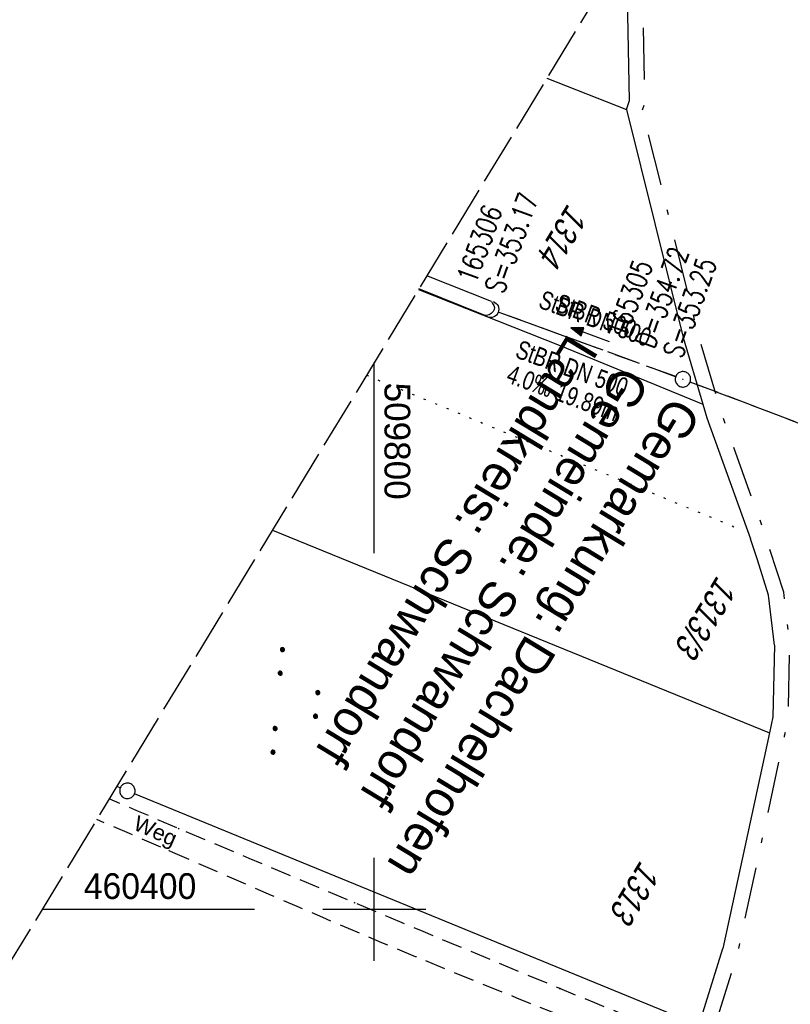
# Model space of a CAD drawing. Extents: x 509601 to 510326, y 459976 to 460916.
# Tile 26 of 39: x 509766 to 509840, y 460391 to 460486. Entities that reach past the tile are written whole.
import ezdxf

# ---------------------------------------------------------------- set-up
doc = ezdxf.new("R2010")
doc.units = 0
doc.header["$LTSCALE"] = 10
doc.header["$MEASUREMENT"] = 0
for name, pattern in [('LT00', [0]), ('LT08', [0.42, 0.2, -0.1, 0.02, -0.1]), ('LT11', [0.3, 0.2, -0.1]), ('LT12', [0.4, 0.3, -0.1]), ('LT14', [0.6, 0.5, -0.1]), ('PUNKTX2_STR', [0.6, 0.1, -0.5]), ('STRICHLINIE2', [0.375, 0.25, -0.125])]:
    doc.linetypes.add(name, pattern=pattern)
doc.layers.get('0').update_dxf_attribs({"linetype": 'LT00'})
for name, color, linetype in [('--EK_Halt-Pfeil', 4, 'LT00'), ('--EK_Haltung', 7, 'STRICHLINIE2'), ('--EK_Haltung-Text', 140, 'LT00'), ('--EK_Schacht-Text', 5, 'LT00'), ('--EL_Halt-Pfeil', 4, 'LT00'), ('--EL_Haltung', 182, 'STRICHLINIE2'), ('--EL_Haltung-Text', 182, 'LT00'), ('DFK_FLUR_NR', 250, 'LT00'), ('DFK_GZPKT', 250, 'LT00'), ('DFK_KATASTER', 250, 'LT00'), ('DFK_NUTZUNG', 250, 'LT00'), ('DFK_NUTZUNGSGRENZE', 70, 'PUNKTX2_STR'), ('DL', 182, 'LT12'), ('DL_PFEIL', 201, 'LT00'), ('DL_TEXT', 182, 'LT00'), ('FELDWEG_TEXT', 250, 'Continuous'), ('GEMEINDEGRENZE', 3, 'LT08'), ('GRENZNAME_B', 250, 'Continuous'), ('V109_FELDWEG', 250, 'LT11'), ('V109_GRABEN', 250, 'LT00'), ('V109_KA_PRUF', 182, 'LT00'), ('V109_RASTER', 250, 'LT00'), ('V109_UK_DURCH', 182, 'LT00')]:
    doc.layers.add(name, color=color, linetype=linetype)
doc.layers.add('-BLATT_109-RAND', color=7, linetype='LT14', plot=False)
doc.styles.add('Beschrift', font='ARIAL.TTF')
doc.styles.add('Haltungsbeschriftung', font='ARIAL.TTF', dxfattribs={"width": 0.75})
doc.styles.add('schachtbeschriftung', font='romans.shx', dxfattribs={"width": 0.75, "height": 2})
doc.styles.get("Standard").update_dxf_attribs({"font": 'ARIAL.TTF'})
doc.styles.add('UNIR-H', font='unir_h.shx', dxfattribs={"width": 0.8})

# ---------------------------------------------------------------- blocks, each defined once
blk = doc.blocks.new('SYMB7010')
at = {"color": 0, "linetype": 'ByBlock'}
for points in [[(-0.031408, 0.499213), (-0.093728, 0.49134), (-0.15457, 0.475719), (-0.212975, 0.452595), (-0.268021, 0.422333), (-0.31884, 0.385411), (-0.36463, 0.342411), (-0.40467, 0.29401), (-0.438329, 0.240973), (-0.465074, 0.184136), (-0.484486, 0.124395), (-0.496256, 0.062692), (-0.5002, 0)], [(-0.5002, 0), (-0.496256, -0.062692), (-0.484486, -0.124395), (-0.465075, -0.184136), (-0.438329, -0.240973), (-0.404671, -0.29401), (-0.36463, -0.342411), (-0.31884, -0.385411), (-0.268021, -0.422333), (-0.212975, -0.452595), (-0.154571, -0.475719), (-0.093728, -0.49134), (-0.031408, -0.499213), (0.031408, -0.499213)], [(0.5002, 0), (0.496256, 0.062692), (0.484485, 0.124395), (0.465074, 0.184136), (0.438329, 0.240973), (0.40467, 0.29401), (0.36463, 0.342411), (0.31884, 0.385411), (0.268021, 0.422333), (0.212975, 0.452595), (0.15457, 0.475719), (0.093728, 0.49134), (0.031408, 0.499213), (-0.031408, 0.499213)], [(0.031408, -0.499213), (0.093728, -0.491341), (0.15457, -0.475719), (0.212975, -0.452595), (0.268021, -0.422333), (0.31884, -0.385411), (0.36463, -0.342411), (0.404671, -0.294011), (0.438329, -0.240974), (0.465075, -0.184136), (0.484486, -0.124395), (0.496256, -0.062692), (0.500201, 0)]]:
    blk.add_lwpolyline(points, dxfattribs=at)
blk = doc.blocks.new('SYMB7111')
at = {"color": 0, "linetype": 'ByBlock'}
for p, q in [((-0.13, 0.202919), (-0.13, 0.177081)), ((-0.125, 0.172895), (-0.125, 0.207105)), ((-0.12, 0.209164), (-0.12, 0.170836)), ((-0.115, 0.170204), (-0.115, 0.209796)), ((-0.11, 0.209164), (-0.11, 0.170836)), ((-0.105, 0.172895), (-0.105, 0.207105)), ((-0.1, 0.202919), (-0.1, 0.177081)), ((0.1, 0.202919), (0.1, 0.177081)), ((0.105, 0.172895), (0.105, 0.207105)), ((0.11, 0.209164), (0.11, 0.170836)), ((0.115, 0.170204), (0.115, 0.209796)), ((0.12, 0.209164), (0.12, 0.170836)), ((0.125, 0.172895), (0.125, 0.207105)), ((0.13, 0.202919), (0.13, 0.177081)), ((-0.095, 0.189874), (-0.095, 0.190146)), ((0.135, 0.189874), (0.135, 0.190146)), ((-0.515, -0.177081), (-0.515, -0.202919)), ((-0.51, -0.207105), (-0.51, -0.172895)), ((-0.505, -0.170836), (-0.505, -0.209164)), ((-0.5, -0.209796), (-0.5, -0.170204)), ((-0.495, -0.170836), (-0.495, -0.209164)), ((-0.49, -0.207105), (-0.49, -0.172895)), ((-0.485, -0.177081), (-0.485, -0.202919)), ((-0.48, -0.190126), (-0.48, -0.189854)), ((-0.285, -0.177081), (-0.285, -0.202919)), ((-0.28, -0.207105), (-0.28, -0.172895)), ((-0.275, -0.170836), (-0.275, -0.209164)), ((-0.27, -0.209796), (-0.27, -0.170204)), ((-0.265, -0.170836), (-0.265, -0.209164)), ((-0.26, -0.207105), (-0.26, -0.172895)), ((-0.255, -0.177081), (-0.255, -0.202919)), ((-0.25, -0.190126), (-0.25, -0.189854)), ((0.255, -0.177081), (0.255, -0.202919)), ((0.26, -0.207105), (0.26, -0.172895)), ((0.265, -0.170836), (0.265, -0.209164)), ((0.27, -0.209796), (0.27, -0.170204)), ((0.275, -0.170836), (0.275, -0.209164)), ((0.28, -0.207105), (0.28, -0.172895)), ((0.285, -0.177081), (0.285, -0.202919)), ((0.29, -0.190126), (0.29, -0.189854)), ((0.485, -0.177081), (0.485, -0.202919)), ((0.49, -0.207105), (0.49, -0.172895)), ((0.495, -0.170836), (0.495, -0.209164)), ((0.5, -0.209796), (0.5, -0.170204)), ((0.505, -0.170836), (0.505, -0.209164)), ((0.51, -0.207105), (0.51, -0.172895)), ((0.515, -0.177081), (0.515, -0.202919)), ((0.52, -0.190126), (0.52, -0.189854))]:
    blk.add_line(p, q, dxfattribs=at)
for points in [[(-0.095, 0.19), (-0.096981, 0.198678), (-0.10253, 0.205637), (-0.11055, 0.209499), (-0.11945, 0.209499), (-0.12747, 0.205637), (-0.133019, 0.198678), (-0.135, 0.19), (-0.133019, 0.181322), (-0.12747, 0.174363), (-0.11945, 0.170501), (-0.11055, 0.170501), (-0.10253, 0.174363), (-0.096981, 0.181322), (-0.095, 0.19)], [(0.135, 0.19), (0.133019, 0.198678), (0.12747, 0.205637), (0.11945, 0.209499), (0.11055, 0.209499), (0.10253, 0.205637), (0.096981, 0.198678), (0.095, 0.19), (0.096981, 0.181322), (0.10253, 0.174363), (0.11055, 0.170501), (0.11945, 0.170501), (0.12747, 0.174363), (0.133019, 0.181322), (0.135, 0.19)], [(-0.48, -0.19), (-0.481981, -0.181322), (-0.48753, -0.174363), (-0.49555, -0.170501), (-0.50445, -0.170501), (-0.51247, -0.174363), (-0.518019, -0.181322), (-0.52, -0.19), (-0.518019, -0.198678), (-0.51247, -0.205637), (-0.50445, -0.209499), (-0.49555, -0.209499), (-0.48753, -0.205637), (-0.481981, -0.198678), (-0.48, -0.19)], [(-0.25, -0.19), (-0.251981, -0.181322), (-0.25753, -0.174363), (-0.26555, -0.170501), (-0.27445, -0.170501), (-0.28247, -0.174363), (-0.288019, -0.181322), (-0.29, -0.19), (-0.288019, -0.198678), (-0.28247, -0.205637), (-0.27445, -0.209499), (-0.26555, -0.209499), (-0.25753, -0.205637), (-0.251981, -0.198678), (-0.25, -0.19)], [(0.29, -0.19), (0.288019, -0.181322), (0.28247, -0.174363), (0.27445, -0.170501), (0.26555, -0.170501), (0.25753, -0.174363), (0.251981, -0.181322), (0.25, -0.19), (0.251981, -0.198678), (0.25753, -0.205637), (0.26555, -0.209499), (0.27445, -0.209499), (0.28247, -0.205637), (0.288019, -0.198678), (0.29, -0.19)], [(0.52, -0.19), (0.518019, -0.181322), (0.51247, -0.174363), (0.50445, -0.170501), (0.49555, -0.170501), (0.48753, -0.174363), (0.481981, -0.181322), (0.48, -0.19), (0.481981, -0.198678), (0.48753, -0.205637), (0.49555, -0.209499), (0.50445, -0.209499), (0.51247, -0.205637), (0.518019, -0.198678), (0.52, -0.19)]]:
    blk.add_lwpolyline(points, dxfattribs=at)
blk = doc.blocks.new('SYMB0003')
at = {"color": 0, "linetype": 'ByBlock'}
for p, q in [((-0.015712, 0), (0.010166, 0.012015)), ((0, -0.021257), (-0.015712, 0)), ((0.010166, 0.012015), (0, -0.021257))]:
    blk.add_line(p, q, dxfattribs=at)
for points in [[(-0.031395, 0.499013), (-0.093691, 0.491144), (-0.154509, 0.475528), (-0.21289, 0.452414), (-0.267913, 0.422164), (-0.318712, 0.385257), (-0.364484, 0.342274), (-0.404509, 0.293893), (-0.438154, 0.240877), (-0.464888, 0.184062), (-0.484292, 0.124345), (-0.496058, 0.062667), (-0.5, 0)], [(-0.5, 0), (-0.496058, -0.062667), (-0.484292, -0.124345), (-0.464888, -0.184062), (-0.438154, -0.240877), (-0.404509, -0.293893), (-0.364485, -0.342274), (-0.318712, -0.385257), (-0.267914, -0.422164), (-0.21289, -0.452414), (-0.154509, -0.475529), (-0.093691, -0.491144), (-0.031395, -0.499014), (0.031395, -0.499014)], [(0.5, 0), (0.496057, 0.062667), (0.484292, 0.124345), (0.464888, 0.184062), (0.438153, 0.240877), (0.404509, 0.293893), (0.364484, 0.342274), (0.318712, 0.385257), (0.267913, 0.422164), (0.21289, 0.452414), (0.154509, 0.475528), (0.093691, 0.491144), (0.031395, 0.499013), (-0.031395, 0.499013)], [(0.031395, -0.499014), (0.093691, -0.491144), (0.154509, -0.475529), (0.21289, -0.452414), (0.267914, -0.422164), (0.318712, -0.385257), (0.364485, -0.342274), (0.404509, -0.293893), (0.438154, -0.240877), (0.464889, -0.184062), (0.484292, -0.124345), (0.496058, -0.062667), (0.5, 0)]]:
    blk.add_lwpolyline(points, dxfattribs=at)
blk = doc.blocks.new('SYMB0011')
at = {"color": 0, "linetype": 'ByBlock'}
for p, q in [((0.5, 0), (-0.5, 0)), ((0, 0.5), (0, -0.5))]:
    blk.add_line(p, q, dxfattribs=at)
blk = doc.blocks.new('SYMB1107')
at = {"color": 0, "linetype": 'ByBlock'}
for points in [[(-0.2, 0), (-0.196157, 0.039018), (-0.184776, 0.076537), (-0.166294, 0.111114), (-0.141421, 0.141421), (-0.111114, 0.166294), (-0.076537, 0.184776), (-0.039018, 0.196157), (0, 0.2)], [(0, 0.2), (0.039018, 0.196157), (0.076537, 0.184776), (0.111114, 0.166294), (0.141421, 0.141421), (0.166294, 0.111114), (0.184776, 0.076537), (0.196157, 0.039018), (0.2, 0)]]:
    blk.add_lwpolyline(points, dxfattribs=at)
blk = doc.blocks.new('SYMB0070')
at = {"color": 0, "linetype": 'ByBlock'}
for p, q in [((-0.5, 0), (0.2, 0)), ((0.5, 0), (0.2, 0.1)), ((0.2, 0.1), (0.2, 0)), ((0.468, 0), (0.21, 0.086)), ((0.21, 0.086), (0.21, -0.086)), ((0.21, -0.086), (0.468, 0)), ((0.22, -0.072), (0.437, 0)), ((0.23, -0.058), (0.405, 0)), ((0.24, -0.045), (0.374, 0)), ((0.342, 0), (0.25, 0.031)), ((0.25, 0.031), (0.25, -0.031)), ((0.25, -0.031), (0.342, 0)), ((0.26, -0.017), (0.31, 0)), ((0.27, -0.003), (0.279, 0))]:
    blk.add_line(p, q, dxfattribs=at)
for points in [[(0.2, 0), (0.2, -0.1), (0.5, 0)], [(0.437, 0), (0.22, 0.072), (0.22, -0.072)], [(0.405, 0), (0.23, 0.058), (0.23, -0.058)], [(0.374, 0), (0.24, 0.045), (0.24, -0.045)], [(0.31, 0), (0.26, 0.017), (0.26, -0.017)], [(0.279, 0), (0.27, 0.003), (0.27, -0.003)]]:
    blk.add_lwpolyline(points, dxfattribs=at)

msp = doc.modelspace()

# ---------------------------------------------------------------- linework, layer by layer
at = {"layer": '--EK_Haltung'}
for p, q in [((509829.277, 460451.723), (509811.999, 460458.011)), ((509923.126, 460416.046), (509830.683, 460451.2))]:
    msp.add_line(p, q, dxfattribs=at)
at = {"layer": '--EL_Haltung'}
for p, q in [((509829.277, 460451.723), (509811.999, 460458.011)), ((509923.126, 460416.046), (509830.683, 460451.2))]:
    msp.add_line(p, q, dxfattribs=at)
at = {"layer": '-BLATT_109-RAND'}
msp.add_lwpolyline([(510081.128, 460916.023), (509600.992, 460125.394), (509846.301, 459976.422), (510326.437, 460767.051), (510081.128, 460916.023)], dxfattribs=at)
at = {"layer": 'DFK_KATASTER'}
for p, q in [((509824.78, 460478.53), (509824.53, 460493.488)), ((509816.779, 460480.725), (509824.49, 460477.67)), ((509824.49, 460477.67), (509824.78, 460478.53)), ((509824.49, 460477.67), (509830, 460455.529)), ((509804.309, 460460.191), (509818.12, 460454.73)), ((509830, 460455.529), (509831.91, 460449.039)), ((509818.12, 460454.73), (509831.91, 460449.039)), ((509831.91, 460449.039), (509832.29, 460447.739)), ((509832.29, 460447.739), (509836.53, 460435.96)), ((509790.119, 460436.825), (509838.39, 460417.15)), ((509837.23, 460433.92), (509836.53, 460435.96)), ((509838.3, 460430.489), (509837.23, 460433.92)), ((509838.86, 460425.65), (509838.3, 460430.489)), ((509838.86, 460425.65), (509838.71, 460418.68)), ((509838.71, 460418.68), (509838.39, 460417.15)), ((509838.39, 460417.15), (509833.87, 460396.18)), ((509775.336, 460411.784), (509774.997, 460411.923)), ((509830.836, 460389.004), (509776.724, 460411.215)), ((509831.755, 460389.435), (509833.87, 460396.18))]:
    msp.add_line(p, q, dxfattribs=at)
at = {"layer": 'DFK_NUTZUNGSGRENZE', "ltscale": 0.2}
msp.add_line((509799.254, 460451.867), (509835.29, 460437.009), dxfattribs=at)
at = {"layer": 'DL'}
for p, q in [((509829.279, 460451.729), (509812.044, 460457.994)), ((509923.126, 460416.045), (509830.685, 460451.205))]:
    msp.add_line(p, q, dxfattribs=at)
at = {"layer": 'GEMEINDEGRENZE', "ltscale": 2.5, "flags": 128}
msp.add_lwpolyline([(509756.443, 460381.371), (509766.236, 460369.5), (509783.255, 460349.928), (509819.047, 460378.047), (509832.81, 460387.788), (509835.322, 460395.796), (509839.858, 460416.838), (509840.207, 460418.508), (509840.362, 460425.72), (509839.773, 460430.81), (509837.95, 460436.445), (509833.717, 460448.204), (509833.35, 460449.462), (509831.448, 460455.922), (509826.052, 460477.606), (509826.284, 460478.296), (509825.99, 460495.892)], dxfattribs=at)
at = {"layer": 'V109_FELDWEG', "flags": 128}
for points in [[(509878.217, 460368.733), (509876.798, 460369.387), (509875.377, 460370.038), (509873.954, 460370.682), (509872.526, 460371.316), (509871.092, 460371.935), (509869.35, 460372.661), (509867.6, 460373.365), (509865.841, 460374.05), (509864.076, 460374.719), (509862.305, 460375.374), (509860.531, 460376.021), (509858.754, 460376.66), (509856.975, 460377.297), (509855.197, 460377.933), (509851.824, 460379.149), (509848.457, 460380.377), (509845.096, 460381.62), (509841.74, 460382.878), (509838.392, 460384.154), (509834.986, 460385.474), (509831.587, 460386.811), (509828.194, 460388.164), (509824.806, 460389.532), (509821.423, 460390.91), (509818.044, 460392.299), (509814.715, 460393.676), (509811.39, 460395.059), (509808.066, 460396.447), (509804.744, 460397.839), (509801.423, 460399.233), (509798.102, 460400.628), (509794.685, 460402.064), (509791.268, 460403.502), (509787.852, 460404.941), (509784.437, 460406.384), (509781.025, 460407.832), (509777.112, 460409.5), (509774.266, 460410.719)], [(509876.226, 460365.966), (509875.203, 460366.605), (509874.177, 460367.239), (509873.147, 460367.862), (509872.109, 460368.469), (509871.06, 460369.054), (509869.999, 460369.612), (509868.664, 460370.261), (509867.309, 460370.865), (509865.936, 460371.432), (509864.548, 460371.967), (509863.147, 460372.475), (509861.736, 460372.962), (509860.318, 460373.435), (509858.896, 460373.899), (509857.472, 460374.36), (509856.05, 460374.823), (509854.631, 460375.295), (509852.689, 460375.966), (509850.758, 460376.66), (509848.837, 460377.375), (509846.923, 460378.107), (509845.015, 460378.853), (509843.113, 460379.61), (509841.213, 460380.374), (509839.316, 460381.143), (509837.418, 460381.912), (509834.039, 460383.276), (509830.656, 460384.635), (509827.272, 460385.991), (509823.886, 460387.346), (509820.501, 460388.701), (509817.117, 460390.06), (509813.837, 460391.382), (509810.561, 460392.711), (509807.288, 460394.049), (509804.02, 460395.397), (509800.757, 460396.757), (509797.5, 460398.132), (509795.008, 460399.196), (509792.518, 460400.268), (509790.032, 460401.345), (509787.546, 460402.427), (509785.062, 460403.51), (509782.578, 460404.594), (509780.093, 460405.676), (509776.225, 460407.353), (509773.053, 460408.722)]]:
    msp.add_lwpolyline(points, dxfattribs=at)
at = {"layer": 'V109_GRABEN'}
msp.add_line((509811.377, 460459.032), (509805.106, 460461.503), dxfattribs=at)
msp.add_lwpolyline([(509811.377, 460459.032), (509811.504, 460458.836), (509811.608, 460458.64), (509811.667, 460458.444), (509811.657, 460458.25), (509811.553, 460458.046), (509811.374, 460457.866), (509811.149, 460457.733), (509810.909, 460457.67), (509810.684, 460457.7), (509804.349, 460460.256)], dxfattribs=at)
at = {"layer": 'V109_RASTER'}
for p, q in [((509800, 460434.596), (509800, 460453.096)), ((509800, 460395), (509800, 460405)), ((509767.756, 460400), (509788.381, 460400)), ((509795.001, 460400), (509805.001, 460400))]:
    msp.add_line(p, q, dxfattribs=at)

# ---------------------------------------------------------------- block references
at = {"layer": '--EK_Halt-Pfeil', "xscale": 4.00000000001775, "yscale": 4, "zscale": 4, "rotation": 160.0042899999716}
msp.add_blockref('SYMB0070', (509820.98, 460455.807), dxfattribs=at)
at = {"layer": '--EL_Halt-Pfeil', "xscale": 4.00000000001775, "yscale": 4, "zscale": 4, "rotation": 160.0042899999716}
msp.add_blockref('SYMB0070', (509820.98, 460455.807), dxfattribs=at)
at = {"layer": 'DFK_GZPKT', "xscale": 1.500000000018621, "yscale": 1.5, "zscale": 1.5, "rotation": 264.7377099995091}
msp.add_blockref('SYMB7010', (509776.03, 460411.5), dxfattribs=at)
at = {"layer": 'DFK_NUTZUNG', "xscale": 10.00000000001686, "yscale": 10, "zscale": 10, "rotation": 264.7377100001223}
msp.add_blockref('SYMB7111', (509792.518, 460420.065), dxfattribs=at)
at = {"layer": 'DL_PFEIL', "xscale": 4.00000000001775, "yscale": 4, "zscale": 4, "rotation": 160.0042899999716}
msp.add_blockref('SYMB0070', (509820.98, 460455.807), dxfattribs=at)
at = {"layer": 'V109_FELDWEG', "xscale": 0.1000000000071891, "yscale": 0.09999999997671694, "zscale": 0.1, "rotation": 238.7303999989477}
for p in [(509781.025, 460407.832), (509780.093, 460405.676), (509798.102, 460400.628), (509797.5, 460398.132), (509818.044, 460392.299)]:
    msp.add_blockref('SYMB0011', p, dxfattribs=at)
at = {"layer": 'V109_KA_PRUF', "xscale": 1.500000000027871, "yscale": 1.5, "zscale": 1.5, "rotation": 238.730399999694}
msp.add_blockref('SYMB0003', (509829.982, 460451.467), dxfattribs=at)
at = {"layer": 'V109_UK_DURCH', "xscale": 3.999999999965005, "yscale": 3.999999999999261, "zscale": 4, "rotation": 248.6470767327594}
msp.add_blockref('SYMB1107', (509811.294, 460458.267), dxfattribs=at)

# ---------------------------------------------------------------- texts
at = {"layer": '--EK_Haltung-Text', "style": 'Haltungsbeschriftung', "width": 0.75}
for s, p in [('StBR DN 500', (509813.591, 460453.628)), ('4.0‰ 19.89m', (509812.715, 460451.222))]:
    msp.add_text(s, height=1.8, rotation=-19.9957, dxfattribs=at).set_placement(p)
at = {"layer": '--EK_Schacht-Text', "style": 'schachtbeschriftung', "width": 0.75}
for s, rotation, p in [('165306', 70.00767, (509809.848, 460460.642)), ('S=353.17', 70.00767, (509812.555, 460459.658)), ('D=354.72', 70.0043, (509827.169, 460454.353)), ('165305', 70.0043, (509824.463, 460455.337)), ('S=353.25', 70.0043, (509829.876, 460453.368))]:
    msp.add_text(s, height=2, rotation=rotation, dxfattribs=at).set_placement(p)
at = {"layer": '--EL_Haltung-Text', "style": 'Haltungsbeschriftung', "width": 0.75}
msp.add_text('StBR DN 500', height=1.8, rotation=-19.9957, dxfattribs=at).set_placement((509815.838, 460458.461))
at = {"layer": 'DFK_FLUR_NR', "oblique": 13.754, "width": 0.75}
for s, p in [('1314', (509818.815, 460468.614)), ('1313/3', (509833.322, 460432.5)), ('1313', (509825.869, 460404.827))]:
    msp.add_text(s, height=2.5, rotation=238.7304, dxfattribs=at).set_placement(p)
at = {"layer": 'DL_TEXT', "style": 'Haltungsbeschriftung', "width": 0.75}
msp.add_text('StBR 500', height=1.8, rotation=-19.9957, dxfattribs=at).set_placement((509817.443, 460458.136))
at = {"layer": 'FELDWEG_TEXT', "insert": (509776.307, 460407.373), "char_height": 1.5, "attachment_point": 7, "rotation": 336.52262, "style": 'Beschrift'}
msp.add_mtext('Weg', dxfattribs=at)
at = {"layer": 'GRENZNAME_B', "insert": (509831.834, 460448.16), "char_height": 3.5, "attachment_point": 1, "rotation": 238.7304, "style": 'UNIR-H'}
msp.add_mtext('{\\W1;Gemarkung: Dachelhofen\\PGemeinde: Schwandorf\\PLandkreis: Schwandorf}', dxfattribs=at)
at = {"layer": 'V109_RASTER'}
for s, rotation, width, p in [(' 509800', -90.00117, 0.976, (509801, 460452.096)), (' 460400', -0.00117, 0.938, (509770.881, 460401))]:
    msp.add_text(s, height=2.5, rotation=rotation, dxfattribs=dict(at, width=width)).set_placement(p)

doc.saveas('drawing.dxf')
